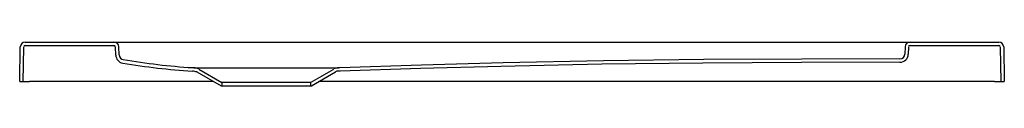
# Model space of a CAD drawing. Header units: millimetres. Extents: x 1311.27 to 1312.27, y 1460.6 to 1460.64.
import ezdxf

# ---------------------------------------------------------------- set-up
doc = ezdxf.new("R2010")
doc.units = ezdxf.units.MM
doc.layers.add('SANINDUSA', color=3, linetype='Continuous')

msp = doc.modelspace()

# ---------------------------------------------------------------- linework, layer by layer
at = {"layer": 'SANINDUSA'}
for p, q in [((1311.2736, 1460.6413), (1311.3639, 1460.6413)), ((1311.2736, 1460.6378), (1311.3639, 1460.6378)), ((1311.3639, 1460.6413), (1311.3789, 1460.6413)), ((1311.3789, 1460.6413), (1312.1586, 1460.6413)), ((1312.1586, 1460.6413), (1312.1735, 1460.6413)), ((1312.1735, 1460.6413), (1312.2638, 1460.6413)), ((1312.1735, 1460.6378), (1312.2638, 1460.6378)), ((1311.268, 1460.6013), (1311.2686, 1460.6364)), ((1311.2715, 1460.6013), (1311.2721, 1460.6363)), ((1311.3657, 1460.6281), (1311.3654, 1460.6363)), ((1311.3692, 1460.6283), (1311.3689, 1460.6365)), ((1312.1685, 1460.6365), (1312.1683, 1460.6291)), ((1312.172, 1460.6363), (1312.1718, 1460.629)), ((1312.2653, 1460.6363), (1312.2659, 1460.6013)), ((1312.2688, 1460.6364), (1312.2694, 1460.6013)), ((1311.4451, 1460.6153), (1311.4437, 1460.6153)), ((1311.4483, 1460.6109), (1311.4728, 1460.5968)), ((1311.4501, 1460.6139), (1311.4737, 1460.6003)), ((1311.5637, 1460.6003), (1311.5874, 1460.6139)), ((1311.5647, 1460.5968), (1311.5891, 1460.6109)), ((1311.5937, 1460.6153), (1311.5924, 1460.6153)), ((1311.5938, 1460.6118), (1311.5924, 1460.6118)), ((1311.268, 1460.6013), (1311.2715, 1460.6013)), ((1311.2715, 1460.6013), (1311.278, 1460.6013)), ((1311.465, 1460.6013), (1311.278, 1460.6013)), ((1311.4728, 1460.5968), (1311.5647, 1460.5968)), ((1311.5637, 1460.6003), (1311.4737, 1460.6003)), ((1311.4737, 1460.6003), (1311.4737, 1460.5968)), ((1311.5637, 1460.6003), (1311.5637, 1460.5968)), ((1312.2594, 1460.6013), (1311.5724, 1460.6013)), ((1312.2594, 1460.6013), (1312.2659, 1460.6013)), ((1312.2659, 1460.6013), (1312.2694, 1460.6013))]:
    msp.add_line(p, q, dxfattribs=at)
at = {"layer": 'SANINDUSA', "flags": 128}
for points in [[(1312.1633, 1460.6243), (1312.0636, 1460.6241), (1311.9639, 1460.6235), (1311.8618, 1460.6222), (1311.7597, 1460.6201), (1311.6767, 1460.6178), (1311.5937, 1460.6153)], [(1312.1633, 1460.6208), (1312.063, 1460.6206), (1311.9628, 1460.62), (1311.8601, 1460.6187), (1311.7575, 1460.6166), (1311.6756, 1460.6143), (1311.5938, 1460.6118)], [(1311.4451, 1460.6153), (1311.4452, 1460.6153), (1311.4458, 1460.6153), (1311.4467, 1460.6153), (1311.4479, 1460.6153), (1311.4495, 1460.6153), (1311.4514, 1460.6153), (1311.4537, 1460.6153), (1311.4562, 1460.6153), (1311.4591, 1460.6153), (1311.4623, 1460.6153), (1311.4657, 1460.6153), (1311.4694, 1460.6153), (1311.4734, 1460.6153), (1311.4775, 1460.6153), (1311.4819, 1460.6153), (1311.4864, 1460.6153), (1311.4911, 1460.6153), (1311.496, 1460.6153), (1311.5009, 1460.6153), (1311.5059, 1460.6153), (1311.511, 1460.6153), (1311.5161, 1460.6153), (1311.5213, 1460.6153), (1311.5264, 1460.6153), (1311.5315, 1460.6153), (1311.5365, 1460.6153), (1311.5415, 1460.6153), (1311.5463, 1460.6153), (1311.551, 1460.6153), (1311.5555, 1460.6153), (1311.5599, 1460.6153), (1311.5641, 1460.6153), (1311.568, 1460.6153), (1311.5717, 1460.6153), (1311.5751, 1460.6153), (1311.5783, 1460.6153), (1311.5812, 1460.6153), (1311.5838, 1460.6153), (1311.586, 1460.6153), (1311.5879, 1460.6153), (1311.5895, 1460.6153), (1311.5908, 1460.6153), (1311.5917, 1460.6153), (1311.5922, 1460.6153), (1311.5924, 1460.6153)]]:
    msp.add_lwpolyline(points, dxfattribs=at)
at = {"layer": 'SANINDUSA'}
for centre, radius, start, end in [((1311.2736, 1460.6363), 0.005, 90, 179), ((1311.2736, 1460.6363), 0.0015, 90, 179), ((1311.3639, 1460.6363), 0.005, 2, 90), ((1311.3639, 1460.6363), 0.0015, 2, 90), ((1312.1735, 1460.6363), 0.005, 90, 178), ((1312.1735, 1460.6363), 0.0015, 90, 178), ((1312.2638, 1460.6363), 0.005, 1, 90), ((1312.2638, 1460.6363), 0.0015, 1, 90), ((1311.3742, 1460.6284), 0.0085, 182, 260.5197), ((1311.3742, 1460.6284), 0.005, 182, 260.5197), ((1312.1633, 1460.6293), 0.005, 269.9965, 358), ((1312.1633, 1460.6293), 0.0085, 270.0058, 358), ((1311.4878, 1461.2985), 0.6882, 260.3781, 266.3184), ((1311.4878, 1461.2987), 0.6848, 260.3777, 266.3083), ((1311.4413, 1460.586), 0.0259, 74.2016, 84.8121), ((1311.4451, 1460.6053), 0.01, 60, 90), ((1311.5924, 1460.6053), 0.01, 90, 120), ((1311.5924, 1460.6053), 0.0065, 90, 119.9999)]:
    msp.add_arc(centre, radius, start, end, dxfattribs=at)

doc.saveas('drawing.dxf')
